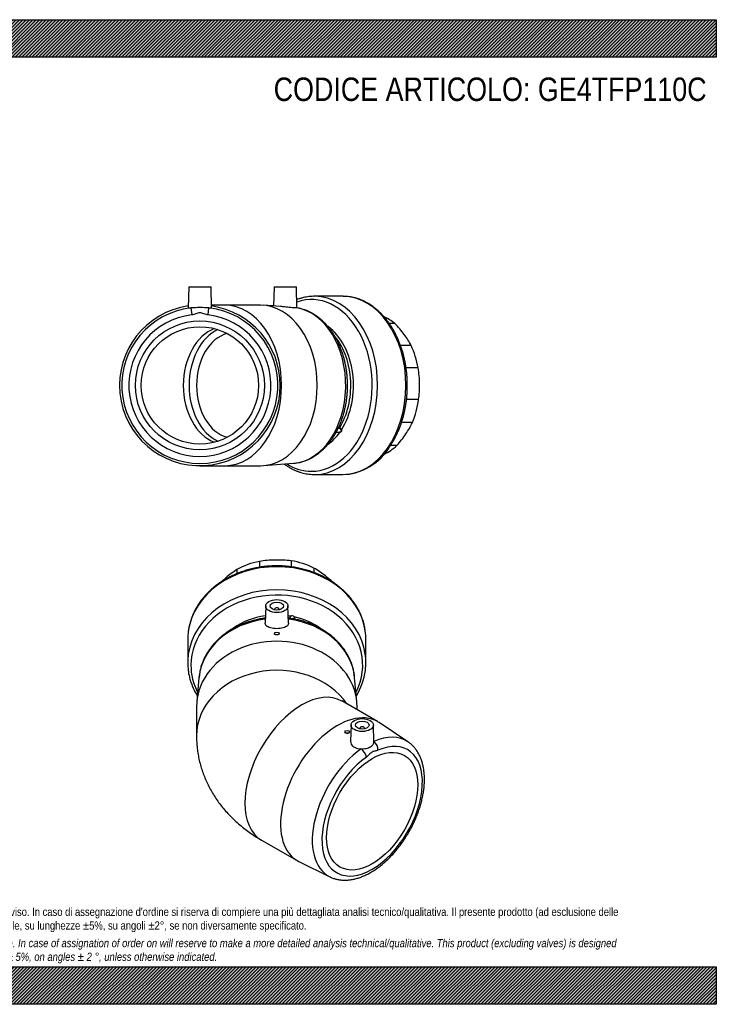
# Model space of a CAD drawing. Header units: millimetres. Extents: x 0 to 1188, y 0 to 840.
# Tile 2 of 2: x 594 to 1188, y 0 to 840. Entities that reach past the tile are written whole.
import ezdxf

# ---------------------------------------------------------------- set-up
doc = ezdxf.new("R2010")
doc.units = ezdxf.units.MM
doc.header["$LTSCALE"] = 4
for name, color, linetype in [('Default', 7, 'Continuous'), ('GE4P110C', 7, 'Continuous'), ('IOF110C', 7, 'Continuous'), ('PARTE_PE_110', 7, 'Continuous')]:
    doc.layers.add(name, color=color, linetype=linetype)

# ---------------------------------------------------------------- blocks, each defined once
blk = doc.blocks.new('SE1')
at = {"layer": 'GE4P110C', "color": 7, "linetype": 'Continuous'}
for p, q in [((803.75, 339.83), (803.28, 325.27)), ((811.25, 337.12), (811.25, 336.59)), ((815.25, 336.59), (815.25, 337.12)), ((823.21, 325.26), (822.75, 339.83)), ((811.25, 316.28), (811.25, 316.14)), ((815.25, 316.14), (815.25, 316.28)), ((746.88, 278.91), (744.94, 258.06)), ((881.55, 258.06), (879.61, 278.91)), ((744.75, 253.83), (744.75, 229)), ((899.12, 241.2), (868.71, 258.76)), ((881.75, 251.23), (881.75, 253.83)), ((876.58, 238.32), (876.13, 224.38)), ((884.08, 235.6), (884.08, 235.07)), ((888.08, 235.07), (888.08, 235.6)), ((896.05, 223.74), (895.58, 238.32)), ((925.06, 223.92), (900.39, 240.41)), ((871.35, 232.5), (871.35, 232.43)), ((875.35, 232.31), (875.35, 232.5)), ((800.21, 140.11), (830.62, 122.56)), ((831.94, 121.85), (858.56, 108.73))]:
    blk.add_line(p, q, dxfattribs=at)
for centre, major_axis in [((813.25, 339.73), (-9.5, 0)), ((813.25, 339.73), (-5.8, 0)), ((813.25, 316.28), (2, 0)), ((886.08, 238.22), (9.5, 0)), ((886.08, 238.22), (5.8, 0)), ((873.35, 232.5), (-2, 0)), ((894.56, 164.73), (-27.5, -47.63))]:
    blk.add_ellipse(centre, major_axis=major_axis, ratio=0.57735, dxfattribs=at)
for centre, major_axis, ratio, start_param, end_param in [((813.25, 337.12), (-2, 0), 0.57735, 2.611025, 6.283185), ((813.25, 337.12), (-2, 0), 0.57735, 0, 0.530568), ((813.25, 274.8), (-66.55, 0), 0.816497, -1.422088, -0.075834), ((813.25, 274.8), (-66.55, 0), 0.816497, 3.217427, 4.563681), ((813.25, 253.83), (68.5, 0), 0.816497, 0, 3.141593), ((813.25, 229), (-68.5, 0), 0.816497, 3.650137, 6.283185), ((834.46, 199.43), (-34.25, -59.32), 0.57735, 3.141593, 6.283185), ((864.87, 181.88), (34.25, 59.32), 0.57735, 0, 3.179482), ((886.08, 235.6), (2, 0), 0.57735, 0, 3.672161), ((886.08, 235.6), (2, 0), 0.57735, 5.752617, 6.283185), ((864.87, 181.88), (34.25, 59.32), 0.57735, 6.245296, 6.283185), ((813.25, 229), (-68.5, 0), 0.816497, 0, 0.000029), ((890.55, 167.05), (-33.28, -57.64), 0.57735, 3.103706, 3.810911), ((894.56, 164.73), (30.28, 52.45), 0.57735, 7.184664, 13.235689), ((895.28, 219.16), (2.43, -5.49), 0.640333, 0.85058, 2.367856), ((890.55, 167.05), (-33.28, -57.64), 0.57735, 4.043071, 6.316932), ((885.36, 213.43), (-3.48, 4.89), 0.506596, 3.875313, 5.392589), ((890.55, 167.05), (-33.28, -57.64), 0.57735, 0.033746, 0.03789)]:
    blk.add_ellipse(centre, major_axis=major_axis, ratio=ratio, start_param=start_param, end_param=end_param, dxfattribs=at)
for points, knots in [([(803.42, 329.45), (803.37, 329.45), (801.89, 329.27), (798.83, 328.79), (794.52, 327.87), (790.25, 326.7), (786.09, 325.3), (782.06, 323.66), (778.16, 321.8), (774.42, 319.73), (770.86, 317.45), (767.49, 314.97), (764.33, 312.31), (761.39, 309.48), (758.68, 306.48), (756.23, 303.34), (754.04, 300.07), (752.11, 296.69), (750.47, 293.2), (749.11, 289.63), (748.05, 286.02), (747.27, 282.32), (747.02, 280.07), (746.88, 278.77)], [0.0248029, 0.0248029, 0.0248029, 0.0248029, 0.0265145, 0.0755986, 0.1246965, 0.1737978, 0.2229002, 0.2719999, 0.321092, 0.3701695, 0.4192242, 0.4682455, 0.5172214, 0.5661386, 0.6149831, 0.6637409, 0.7123995, 0.7609488, 0.8093825, 0.8576994, 0.9059043, 0.954008, 1, 1, 1, 1]), ([(879.61, 278.72), (879.61, 278.87), (879.53, 280.18), (879.11, 282.86), (878.32, 286.49), (877.22, 290.11), (875.84, 293.64), (874.17, 297.09), (872.23, 300.44), (870.02, 303.67), (867.56, 306.78), (864.85, 309.74), (861.91, 312.55), (858.74, 315.18), (855.37, 317.63), (851.81, 319.89), (848.07, 321.94), (844.18, 323.78), (840.14, 325.39), (835.99, 326.78), (831.72, 327.93), (827.44, 328.83), (824.47, 329.28), (823.08, 329.45)], [0.0025368, 0.0025368, 0.0025368, 0.0025368, 0.0080358, 0.0557879, 0.1035589, 0.1513753, 0.1992601, 0.2472315, 0.2953019, 0.3434782, 0.3917614, 0.4401481, 0.4886306, 0.5371991, 0.585842, 0.6345475, 0.6833041, 0.7321014, 0.7809305, 0.8297836, 0.878655, 0.9275401, 0.9751722, 0.9751722, 0.9751722, 0.9751722]), ([(823.21, 325.25), (823.23, 324.44), (822.9, 323.66), (821.85, 322.59), (821.33, 322.23), (820.09, 321.6), (819.38, 321.33), (817.78, 320.9), (816.93, 320.74), (815.13, 320.52), (814.19, 320.46), (811.38, 320.46), (809.49, 320.69), (806.34, 321.54), (805.06, 322.18), (803.59, 323.66), (803.26, 324.44), (803.28, 325.25)], [0.1480643, 0.1480643, 0.1480643, 0.1480643, 0.25, 0.25, 0.3125, 0.3125, 0.375, 0.375, 0.4375, 0.4375, 0.5, 0.5, 0.625, 0.625, 0.75, 0.75, 0.8521205, 0.8521205, 0.8521205, 0.8521205]), ([(815.25, 316.14), (815.25, 316.13), (815.25, 316.13), (815.25, 315.85), (815.03, 315.58), (814.29, 315.2), (813.76, 315.09), (812.72, 315.09), (812.2, 315.2), (811.46, 315.59), (811.25, 315.86), (811.25, 316.14)], [0.3744682, 0.3744682, 0.3744682, 0.3744682, 0.375, 0.375, 0.5, 0.5, 0.625, 0.625, 0.75, 0.75, 0.8745129, 0.8745129, 0.8745129, 0.8745129]), ([(744.75, 229), (744.78, 227.01), (744.84, 223.72), (745.31, 218.33), (746.06, 213.17), (747.1, 208.03), (748.42, 202.97), (750.02, 197.98), (751.89, 193.07), (754.04, 188.26), (756.45, 183.55), (759.13, 178.95), (762.06, 174.46), (765.25, 170.1), (768.7, 165.86), (772.4, 161.76), (776.35, 157.8), (780.55, 153.98), (784.99, 150.31), (789.7, 146.8), (794.53, 143.52), (798.21, 141.27), (800, 140.23), (800.21, 140.11)], [0, 0, 0, 0, 0.049126, 0.096714, 0.14423, 0.191725, 0.239249, 0.286857, 0.334605, 0.382551, 0.430757, 0.479286, 0.528206, 0.577582, 0.627482, 0.67797, 0.729104, 0.780929, 0.833478, 0.886759, 0.940753, 0.994068, 1, 1, 1, 1]), ([(871.35, 232.43), (871.35, 232.43), (871.35, 232.43), (871.35, 232.1), (871.57, 231.78), (872.31, 231.31), (872.83, 231.16), (873.36, 231.16)], [0.7496183, 0.7496183, 0.7496183, 0.7496183, 0.75, 0.75, 0.875, 0.875, 1, 1, 1, 1]), ([(873.36, 231.16), (873.89, 231.15), (874.4, 231.27), (875.14, 231.7), (875.35, 232), (875.35, 232.31)], [0, 0, 0, 0, 0.125, 0.125, 0.2495431, 0.2495431, 0.2495431, 0.2495431]), ([(858.4, 108.83), (858.63, 108.71), (859.59, 108.18), (861.63, 107.41), (864.32, 106.62), (867.16, 106.1), (870.09, 105.87), (873.11, 105.91), (876.22, 106.23), (879.39, 106.83), (882.62, 107.71), (885.88, 108.87), (889.17, 110.3), (892.45, 112), (895.72, 113.95), (898.96, 116.14), (902.16, 118.56), (905.29, 121.2), (908.36, 124.04), (911.34, 127.07), (914.22, 130.28), (916.99, 133.64), (919.65, 137.15), (922.18, 140.8), (924.56, 144.55), (926.8, 148.41), (928.88, 152.34), (930.79, 156.35), (932.52, 160.4), (934.07, 164.48), (935.43, 168.58), (936.58, 172.67), (937.53, 176.75), (938.28, 180.79), (938.8, 184.78), (939.1, 188.7), (939.18, 192.53), (939.03, 196.26), (938.65, 199.88), (938.03, 203.35), (937.18, 206.66), (936.09, 209.8), (934.78, 212.73), (933.25, 215.45), (931.52, 217.93), (929.59, 220.18), (927.5, 222.12), (925.92, 223.39), (925.11, 223.88), (925.06, 223.91)], [0, 0, 0, 0, 0.005228, 0.025907, 0.046625, 0.067471, 0.088515, 0.109806, 0.131364, 0.15318, 0.175222, 0.197443, 0.219791, 0.242217, 0.264681, 0.287151, 0.309604, 0.332033, 0.354433, 0.376803, 0.399146, 0.421464, 0.443762, 0.466046, 0.488321, 0.510592, 0.532864, 0.555143, 0.577433, 0.59974, 0.62207, 0.644429, 0.666821, 0.689251, 0.711721, 0.734232, 0.756782, 0.779361, 0.801952, 0.82452, 0.847025, 0.869412, 0.891624, 0.913603, 0.935308, 0.956721, 0.97786, 0.99877, 1, 1, 1, 1]), ([(876.14, 224.38), (876.11, 223.58), (876.3, 222.77), (877.33, 220.82), (878.46, 219.79), (881.4, 218.34), (883.22, 217.94), (885.1, 217.88)], [0.669781, 0.669781, 0.669781, 0.669781, 0.75, 0.75, 0.875, 0.875, 1, 1, 1, 1]), ([(885.1, 217.88), (885.46, 217.87), (885.83, 217.87), (886.57, 217.9), (886.94, 217.92), (888.03, 218.04), (888.74, 218.16), (890.13, 218.49), (890.79, 218.7), (892.03, 219.17), (892.61, 219.45), (893.64, 220.05), (894.1, 220.37), (894.9, 221.07), (895.22, 221.43), (895.59, 221.99), (895.69, 222.19), (895.86, 222.58), (895.93, 222.78), (896.03, 223.23), (896.05, 223.48), (896.05, 223.74)], [0, 0, 0, 0, 0.0625, 0.0625, 0.125, 0.125, 0.25, 0.25, 0.375, 0.375, 0.5, 0.5, 0.625, 0.625, 0.75, 0.75, 0.8125, 0.8125, 0.875, 0.875, 0.9552225, 0.9552225, 0.9552225, 0.9552225]), ([(899.52, 216.71), (899.1, 216.52), (898.67, 216.38), (897.85, 216.16), (897.44, 216.08), (896.63, 215.93), (896.22, 215.86), (895.4, 215.64), (894.98, 215.47), (894.34, 215.11), (894.13, 214.96), (893.7, 214.64), (893.49, 214.47), (892.88, 213.92), (892.48, 213.53), (891.67, 212.74), (891.26, 212.35), (890.44, 211.63), (890.03, 211.29), (889.6, 210.98)], [0, 0, 0, 0, 0.125, 0.125, 0.25, 0.25, 0.375, 0.375, 0.5, 0.5, 0.5625, 0.5625, 0.625, 0.625, 0.75, 0.75, 0.875, 0.875, 1, 1, 1, 1])]:
    blk.add_open_spline(points, degree=3, knots=knots, dxfattribs=at)
at = {"layer": 'IOF110C', "color": 7, "linetype": 'Continuous'}
for p, q in [((825.38, 378.4), (825.38, 373.24)), ((779.19, 370.99), (779.19, 367.41)), ((798.39, 377.9), (798.39, 372.83)), ((844.94, 372.21), (844.94, 368.33))]:
    blk.add_line(p, q, dxfattribs=at)
for centre, radius, start, end in [((813.99, 271.37), 107.66, 91.1228, 98.33452), ((813.77, 272.17), 106.87, 83.76403, 91.01255), ((835.64, 287.2), 101.03, 123.96701, 130.61938), ((792.89, 286.5), 100.27, 51.94419, 58.72905), ((855.48, 264.17), 131.42, 130.6487, 132.85574), ((774.79, 263.64), 129.42, 48.19867, 51.87442)]:
    blk.add_arc(centre, radius, start, end, dxfattribs=at)
for major_axis, start_param, end_param in [((61.5, 0), 1.02943, 1.372199), ((-61.5, 0), 4.956421, 5.29919)]:
    blk.add_ellipse((813.25, 329.17), major_axis=major_axis, ratio=0.816497, start_param=start_param, end_param=end_param, dxfattribs=at)
at = {"layer": 'PARTE_PE_110', "color": 7, "linetype": 'Continuous'}
for p, q in [((828.26, 328.62), (828.26, 329.28)), ((737.25, 311.27), (737.25, 291.53)), ((889.25, 291.53), (889.25, 311.27))]:
    blk.add_line(p, q, dxfattribs=at)
for centre, radius, start, end in [((826.78, 329.18), 2.56, 131.46122, 177.99299), ((826.32, 329.46), 2.06, 30.4831, 127.00548), ((826.33, 329.45), 1.95, 30.12472, 127.36387), ((830.67, 293.33), 58.76, 329.15159, 351.53809)]:
    blk.add_arc(centre, radius, start, end, dxfattribs=at)
for centre, major_axis, ratio, start_param, end_param in [((813.25, 311.27), (-76, 0), 0.816497, 3.259425, 6.16548), ((813.25, 291.53), (-76, 0), 0.816497, 3.259425, 6.16548), ((813.25, 289.33), (-73.26, 0), 0.816497, 2.744114, 6.283185), ((813.25, 286.1), (56.37, 0), 0.816497, 1.744957, 2.288649), ((813.25, 286.1), (56.37, 0), 0.816497, 1.359198, 1.396635), ((825.09, 331.07), (-0.0581, 0.0814), 0.123503, 3.645764, 4.996059), ((828.1, 330.47), (0.0871, 0.0491), 0.302969, 1.495763, 2.846058), ((813.25, 286.1), (-56.37, 0), 0.816497, 3.98118, 4.445823), ((813.25, 311.27), (-76, 0), 0.816497, 6.16548, 6.283185), ((813.25, 311.27), (-76, 0), 0.816497, 3.141593, 3.259425), ((813.25, 291.53), (-76, 0), 0.816497, 6.16548, 6.283185), ((813.25, 291.53), (-76, 0), 0.816497, 3.033844, 3.259425), ((813.25, 291.53), (-76, 0), 0.816497, 0, 0.117466), ((813.25, 289.33), (-73.26, 0), 0.816497, 0, 0.397479)]:
    blk.add_ellipse(centre, major_axis=major_axis, ratio=ratio, start_param=start_param, end_param=end_param, dxfattribs=at)
for points, knots in [([(888.67, 318.75), (888.59, 319.36), (888.37, 321.1), (887.64, 324.31), (886.52, 328.11), (885.1, 331.88), (883.4, 335.56), (881.42, 339.14), (879.17, 342.62), (876.67, 345.98), (873.91, 349.2), (870.91, 352.26), (867.68, 355.17), (864.24, 357.91), (860.6, 360.46), (856.77, 362.82), (852.76, 364.97), (848.6, 366.91), (844.3, 368.63), (839.88, 370.13), (835.36, 371.39), (830.74, 372.42), (826.06, 373.21), (821.33, 373.75), (816.56, 374.04), (811.78, 374.09), (807.01, 373.89), (802.26, 373.44), (797.56, 372.75), (792.91, 371.82), (788.35, 370.65), (783.88, 369.24), (779.53, 367.6), (775.31, 365.74), (771.23, 363.66), (767.33, 361.38), (763.6, 358.89), (760.08, 356.22), (756.76, 353.36), (753.66, 350.34), (750.81, 347.17), (748.2, 343.85), (745.85, 340.4), (743.76, 336.84), (741.96, 333.17), (740.43, 329.42), (739.21, 325.62), (738.3, 321.98), (737.98, 319.84), (737.81, 318.75)], [0, 0, 0, 0, 0.009015, 0.030447, 0.051891, 0.073354, 0.09484, 0.116351, 0.13789, 0.159457, 0.181052, 0.202671, 0.224313, 0.245976, 0.267655, 0.289349, 0.311055, 0.332769, 0.354491, 0.376219, 0.39795, 0.419685, 0.441422, 0.463161, 0.484902, 0.506644, 0.528387, 0.550132, 0.571878, 0.593625, 0.615373, 0.637121, 0.658869, 0.680615, 0.702359, 0.724098, 0.745831, 0.767555, 0.789267, 0.810964, 0.832643, 0.8543, 0.875932, 0.897536, 0.919112, 0.940657, 0.962172, 0.983661, 1, 1, 1, 1]), ([(825.15, 331), (825.07, 330.94), (824.99, 330.87), (824.85, 330.73), (824.79, 330.64), (824.67, 330.47), (824.63, 330.38), (824.55, 330.2), (824.51, 330.1), (824.43, 329.83), (824.39, 329.65), (824.35, 329.33), (824.34, 329.18), (824.34, 329.06)], [0, 0, 0, 0, 0.125, 0.125, 0.25, 0.25, 0.375, 0.375, 0.5, 0.5, 0.75, 0.75, 1, 1, 1, 1]), ([(828.26, 329.28), (828.26, 329.47), (828.25, 329.66), (828.18, 330.07), (828.11, 330.26), (828.02, 330.43)], [0.5071385, 0.5071385, 0.5071385, 0.5071385, 0.75, 0.75, 1, 1, 1, 1]), ([(828.1, 330.5), (828.2, 330.31), (828.26, 330.11), (828.33, 329.67), (828.34, 329.45), (828.34, 329.03), (828.33, 328.84), (828.31, 328.64), (828.31, 328.62), (828.31, 328.6)], [0, 0, 0, 0, 0.25, 0.25, 0.5, 0.5, 0.75, 0.75, 0.7779211, 0.7779211, 0.7779211, 0.7779211]), ([(737.82, 284.07), (737.9, 283.43), (738.13, 281.67), (738.87, 278.44), (739.99, 274.64), (741.42, 270.87), (743.12, 267.19), (744.52, 264.65), (745.32, 263.34), (745.41, 263.19)], [0, 0, 0, 0, 0.0121322, 0.0397006, 0.0672852, 0.0948934, 0.1225311, 0.1502021, 0.1535847, 0.1535847, 0.1535847, 0.1535847])]:
    blk.add_open_spline(points, degree=3, knots=knots, dxfattribs=at)
blk = doc.blocks.new('SE3')
at = {"layer": 'GE4P110C', "color": 7, "linetype": 'Continuous'}
for p, q in [((738.15, 612), (737.69, 594.15)), ((738.15, 612), (757.15, 612)), ((757.62, 594.15), (757.15, 612)), ((810.99, 612), (810.56, 595.74)), ((810.99, 612), (829.99, 612)), ((830.45, 594.14), (829.99, 612)), ((768.87, 596.5), (757.56, 596.5)), ((799.27, 596.5), (768.87, 596.5)), ((816.51, 595.29), (801.87, 596.4)), ((739.95, 594.11), (740.64, 588.16)), ((754.67, 588.16), (755.36, 594.11)), ((809.76, 596), (807.16, 596)), ((809.76, 595.8), (809.76, 596)), ((747.65, 459.5), (768.87, 459.5)), ((768.87, 459.5), (799.27, 459.5)), ((801.87, 459.6), (827.48, 461.54))]:
    blk.add_line(p, q, dxfattribs=at)
for radius in [55, 50]:
    blk.add_circle((747.65, 528), radius, dxfattribs=at)
for centre, radius, start, end in [((747.65, 528), 68.5, 98.33078, 0), ((747.65, 528), 66.55, 96.6509, 83.3491), ((747.65, 528), 60.56, 96.6509, 83.3491), ((747.65, 475.93), 118.43, 86.26799, 93.73201), ((747.65, 528), 68.5, 0, 81.66922)]:
    blk.add_arc(centre, radius, start, end, dxfattribs=at)
for centre, major_axis, ratio, start_param, end_param in [((768.87, 528), (0, 68.5), 0.707107, 3.141593, 6.283185), ((799.27, 528), (0, 68.5), 0.707107, 3.141593, 6.283185), ((824.96, 528), (0, 66.55), 0.707107, 3.19519, 6.167105), ((829.69, 588.16), (-0.98, -5.92), 0.702348, 3.141895, 3.203378), ((768.87, 528), (0, -50), 0.707107, 3.392753, 6.032025), ((773.82, 528), (0, 50), 0.707107, 0.311533, 2.83006)]:
    blk.add_ellipse(centre, major_axis=major_axis, ratio=ratio, start_param=start_param, end_param=end_param, dxfattribs=at)
for points, knots in [([(737.69, 594.15), (737.69, 594.13), (737.71, 594.11), (737.98, 594.03), (738.75, 594.05), (739.95, 594.11)], [0.848148, 0.848148, 0.848148, 0.848148, 0.875, 0.875, 1, 1, 1, 1]), ([(754.67, 588.16), (753.46, 588.3), (752.29, 588.66), (750, 589.45), (748.84, 589.86), (747.04, 589.85), (746.43, 589.75), (745.27, 589.44), (744.7, 589.24), (742.99, 588.66), (741.84, 588.3), (740.64, 588.16)], [0, 0, 0, 0, 0.25, 0.25, 0.5, 0.5, 0.625, 0.625, 0.75, 0.75, 1, 1, 1, 1]), ([(755.36, 594.11), (756.56, 594.05), (757.32, 594.03), (757.6, 594.11), (757.62, 594.13), (757.62, 594.15)], [0, 0, 0, 0, 0.125, 0.125, 0.1520626, 0.1520626, 0.1520626, 0.1520626]), ([(830.41, 594.11), (830.22, 594.05), (829.49, 594.03), (827.19, 594.16), (825.59, 594.32), (822.96, 594.62), (822.03, 594.73), (820.17, 594.94), (819.24, 595.04), (817.69, 595.19), (817.08, 595.25), (816.5, 595.29)], [0, 0, 0, 0, 0.125, 0.125, 0.25, 0.25, 0.3125, 0.3125, 0.375, 0.375, 0.4178831, 0.4178831, 0.4178831, 0.4178831]), ([(827.42, 461.55), (827.67, 461.57), (828.64, 461.62), (830.51, 461.88), (832.84, 462.32), (835.17, 462.93), (837.47, 463.69), (839.74, 464.6), (841.98, 465.66), (844.18, 466.86), (846.33, 468.21), (848.44, 469.7), (850.49, 471.33), (852.47, 473.1), (854.4, 474.99), (856.25, 477.01), (858.03, 479.16), (859.73, 481.42), (861.34, 483.79), (862.87, 486.26), (864.3, 488.84), (865.65, 491.5), (866.89, 494.25), (868.03, 497.08), (869.08, 499.98), (870.01, 502.94), (870.85, 505.97), (871.57, 509.04), (872.18, 512.15), (872.68, 515.3), (873.07, 518.48), (873.35, 521.69), (873.52, 524.9), (873.57, 528.13), (873.51, 531.35), (873.34, 534.57), (873.05, 537.77), (872.65, 540.95), (872.14, 544.1), (871.51, 547.21), (870.78, 550.28), (869.94, 553.3), (869, 556.26), (867.94, 559.16), (866.79, 561.99), (865.53, 564.73), (864.18, 567.4), (862.73, 569.97), (861.19, 572.45), (859.56, 574.82), (857.84, 577.08), (856.05, 579.22), (854.17, 581.24), (852.23, 583.14), (850.21, 584.9), (848.13, 586.53), (846, 588.01), (843.82, 589.35), (841.59, 590.55), (839.32, 591.59), (837.02, 592.47), (834.7, 593.2), (832.53, 593.74), (831.28, 593.97), (830.66, 594.08)], [0.0004476, 0.0004476, 0.0004476, 0.0004476, 0.0052726, 0.0211109, 0.0369626, 0.0528403, 0.0687555, 0.0847174, 0.1007334, 0.1168082, 0.1329441, 0.1491407, 0.165396, 0.1817057, 0.1980647, 0.2144666, 0.2309049, 0.2473731, 0.2638649, 0.2803746, 0.2968972, 0.3134285, 0.3299648, 0.3465033, 0.3630414, 0.3795778, 0.3961116, 0.4126425, 0.4291704, 0.4456954, 0.462218, 0.4787389, 0.4952586, 0.5117782, 0.5282985, 0.5448202, 0.5613442, 0.5778713, 0.5944024, 0.6109382, 0.6274794, 0.6440264, 0.6605794, 0.6771383, 0.6937027, 0.7102717, 0.726844, 0.7434167, 0.7599869, 0.7765508, 0.7931038, 0.8096406, 0.8261549, 0.84264, 0.8590886, 0.8754935, 0.8918478, 0.9081452, 0.9243812, 0.9405528, 0.9566593, 0.9727026, 0.9886873, 1, 1, 1, 1]), ([(830.71, 594.07), (830.71, 594.07), (830.68, 594.08), (830.59, 594.1), (830.46, 594.16), (830.4, 594.18)], [0.2081579, 0.2081579, 0.2081579, 0.2081579, 0.3822951, 0.7657831, 1, 1, 1, 1])]:
    blk.add_open_spline(points, degree=3, knots=knots, dxfattribs=at)
blk.add_open_spline([(830.45, 594.14), (830.45, 594.13), (830.44, 594.12), (830.41, 594.11)], degree=3, dxfattribs=at)
at = {"layer": 'IOF110C', "color": 7, "linetype": 'Continuous'}
for p, q in [((913.96, 580.71), (909.25, 580.71)), ((927.76, 562.05), (918.74, 562.05)), ((933.75, 542.86), (923.47, 542.86)), ((934.18, 515.87), (923.83, 515.87)), ((928.82, 496.31), (919.55, 496.31)), ((915.63, 476.79), (910.26, 476.79))]:
    blk.add_line(p, q, dxfattribs=at)
for centre, radius, start, end in [((847.2, 515.65), 93.22, 36.71636, 44.25911), ((867.16, 530.59), 68.28, 27.43543, 36.67937), ((846.78, 527.82), 88.26, 1.00237, 9.81198), ((847.47, 528.06), 87.56, 351.99388, 0.85103), ((865.96, 525.5), 69.31, 325.80303, 335.08902), ((846.18, 539.14), 93.33, 318.08043, 325.70126)]:
    blk.add_arc(centre, radius, start, end, dxfattribs=at)
for major_axis, start_param, end_param in [((0, 61.5), 5.741819, 5.976387), ((0, 61.5), 4.956421, 5.29919), ((0, -61.5), 1.02943, 1.372199), ((0, -61.5), 0.30812, 0.586801)]:
    blk.add_ellipse((891.55, 528), major_axis=major_axis, ratio=0.707107, start_param=start_param, end_param=end_param, dxfattribs=at)
at = {"layer": 'PARTE_PE_110', "color": 7, "linetype": 'Continuous'}
for p, q in [((869.63, 604), (845.44, 604)), ((863.83, 488.03), (866.84, 488.03)), ((866.58, 491.41), (865.58, 491.41)), ((865.64, 491.55), (866.58, 491.55)), ((845.44, 452), (869.63, 452))]:
    blk.add_line(p, q, dxfattribs=at)
for centre, radius, start, end in [((866.58, 489.7), 1.85, 15.51343, 90.17844), ((866.61, 489.73), 1.69, 15.10194, 91.21838), ((867.49, 501.16), 49.17, 272.07846, 329.25483)]:
    blk.add_arc(centre, radius, start, end, dxfattribs=at)
for centre, major_axis, ratio, start_param, end_param in [((842.76, 528), (0, -73.26), 0.707107, 0, 3.384038), ((845.44, 528), (0, -76), 0.707107, 3.138658, 3.141593), ((845.44, 528), (0, -76), 0.707107, 0, 3.138658), ((869.63, 528), (0, -76), 0.707107, 3.138658, 3.141593), ((869.63, 528), (0, -76), 0.707107, 0, 3.138658), ((776.64, 528), (0, 45), 0.707107, 0.18126, 2.960332), ((838.8, 528), (0, 56.37), 0.707107, 3.977192, 5.811891), ((837.46, 528), (0, 55), 0.707107, 3.98779, 5.566051), ((838.8, 528), (0, 56.37), 0.707107, 3.614111, 3.922225), ((837.46, 528), (0, 55), 0.707107, 3.8654, 3.898783), ((866.63, 491.48), (0, 0.1), 0.707107, 0.846197, 2.332978), ((866.8, 487.93), (-0.0025, -0.1), 0.523556, 1.809627, 3.055846), ((868.31, 490.17), (0.0977, 0.0212), 0.117677, 1.001186, 2.351481), ((842.76, 528), (0, -73.26), 0.707107, 5.863469, 6.283185), ((845.44, 528), (0, -76), 0.707107, 6.276875, 6.283185)]:
    blk.add_ellipse(centre, major_axis=major_axis, ratio=ratio, start_param=start_param, end_param=end_param, dxfattribs=at)
for points, knots in [([(845.61, 603.98), (845.24, 603.99), (844.15, 604.01), (842.1, 603.88), (839.64, 603.61), (837.16, 603.17), (834.71, 602.57), (832.41, 601.87), (830.94, 601.33), (830.27, 601.06)], [0, 0, 0, 0, 0.00570901, 0.01987925, 0.03404947, 0.04822651, 0.06241718, 0.07662756, 0.0885651, 0.0885651, 0.0885651, 0.0885651]), ([(909.75, 476.02), (910.08, 476.52), (910.89, 477.73), (912.29, 480.01), (913.8, 482.71), (915.24, 485.54), (916.58, 488.44), (917.82, 491.42), (918.96, 494.48), (920.01, 497.61), (920.94, 500.8), (921.78, 504.04), (922.5, 507.33), (923.12, 510.67), (923.63, 514.04), (924.03, 517.43), (924.32, 520.85), (924.49, 524.28), (924.56, 527.72), (924.51, 531.16), (924.35, 534.6), (924.08, 538.02), (923.7, 541.42), (923.21, 544.79), (922.61, 548.13), (921.9, 551.43), (921.09, 554.68), (920.16, 557.88), (919.14, 561.02), (918.01, 564.09), (916.78, 567.09), (915.46, 570.01), (914.04, 572.85), (912.52, 575.59), (910.92, 578.24), (909.23, 580.79), (907.46, 583.22), (905.6, 585.54), (903.67, 587.75), (901.67, 589.83), (899.6, 591.78), (897.47, 593.6), (895.28, 595.29), (893.04, 596.83), (890.74, 598.23), (888.41, 599.48), (886.03, 600.58), (883.63, 601.54), (881.19, 602.34), (878.74, 602.98), (876.26, 603.48), (873.79, 603.81), (871.58, 603.98), (870.34, 603.98), (869.8, 603.98)], [0, 0, 0, 0, 0.010482, 0.030103, 0.049728, 0.069357, 0.088989, 0.108622, 0.128254, 0.147885, 0.167515, 0.187142, 0.206767, 0.22639, 0.246011, 0.26563, 0.285249, 0.304866, 0.324483, 0.3441, 0.363719, 0.383338, 0.402959, 0.422583, 0.442209, 0.461839, 0.481472, 0.501109, 0.52075, 0.540394, 0.560043, 0.579694, 0.599347, 0.619002, 0.638656, 0.658306, 0.677951, 0.697587, 0.717212, 0.73682, 0.756407, 0.775969, 0.795501, 0.814998, 0.834456, 0.853871, 0.873242, 0.892566, 0.911845, 0.931081, 0.950277, 0.969441, 0.988579, 1, 1, 1, 1]), ([(866.8, 488.03), (866.92, 488.03), (867.04, 488.04), (867.27, 488.09), (867.38, 488.13), (867.59, 488.23), (867.68, 488.3), (867.86, 488.46), (867.94, 488.55), (868.08, 488.75), (868.13, 488.86), (868.22, 489.1), (868.26, 489.22), (868.3, 489.49), (868.3, 489.62), (868.29, 489.89), (868.27, 490.03), (868.24, 490.16)], [0, 0, 0, 0, 0.125, 0.125, 0.25, 0.25, 0.375, 0.375, 0.5, 0.5, 0.625, 0.625, 0.75, 0.75, 0.875, 0.875, 1, 1, 1, 1]), ([(868.36, 490.19), (868.39, 490.05), (868.41, 489.91), (868.42, 489.62), (868.41, 489.48), (868.37, 489.2), (868.34, 489.07), (868.24, 488.82), (868.18, 488.71), (868.04, 488.49), (867.96, 488.4), (867.77, 488.23), (867.67, 488.16), (867.45, 488.05), (867.34, 488.01), (867.1, 487.96), (866.98, 487.95), (866.85, 487.95)], [0, 0, 0, 0, 0.125, 0.125, 0.25, 0.25, 0.375, 0.375, 0.5, 0.5, 0.625, 0.625, 0.75, 0.75, 0.875, 0.875, 1, 1, 1, 1]), ([(819.54, 460.93), (820.18, 460.46), (821.57, 459.49), (823.75, 458.11), (826.08, 456.82), (828.44, 455.68), (830.84, 454.69), (833.27, 453.85), (835.72, 453.17), (838.19, 452.64), (840.66, 452.26), (843.01, 452.05), (844.38, 452.03), (845.09, 452.02)], [0.8477604, 0.8477604, 0.8477604, 0.8477604, 0.8603219, 0.8747543, 0.8891557, 0.903524, 0.9178584, 0.9321587, 0.9464265, 0.9606645, 0.9748768, 0.9890688, 1, 1, 1, 1])]:
    blk.add_open_spline(points, degree=3, knots=knots, dxfattribs=at)
blk.add_open_spline([(866.85, 487.95), (866.71, 487.96), (866.57, 487.98), (866.43, 488.02)], degree=3, dxfattribs=at)

msp = doc.modelspace()

# ---------------------------------------------------------------- hatches: boundary and pattern name
at = {"layer": 'Default', "linetype": 'Continuous'}
h = msp.add_hatch(dxfattribs=at)
h.set_pattern_fill('LINE', scale=0.629921, angle=45, style=0)
h.paths.add_polyline_path([(1188, 808), (1188, 840), (0, 840), (0, 808)])
for points in [[(1188, 808), (1188, 840), (0, 840), (0, 808)], [(1188, 0), (1188, 32), (0, 32), (0, 0)]]:
    msp.add_hatch(color=7, dxfattribs=at).paths.add_polyline_path(points)
h = msp.add_hatch(dxfattribs=at)
h.set_pattern_fill('LINE', scale=0.629921, angle=45, style=0)
h.paths.add_polyline_path([(1188, 0), (1188, 32), (0, 32), (0, 0)])

# ---------------------------------------------------------------- linework, layer by layer
at = {"layer": 'Default', "color": 7, "linetype": 'Continuous'}
for p, q in [((0, 840), (1188, 840)), ((1188, 840), (1188, 808)), ((1188, 808), (0, 808)), ((0, 32), (1188, 32)), ((1188, 32), (1188, 0)), ((1188, 0), (0, 0))]:
    msp.add_line(p, q, dxfattribs=at)

# ---------------------------------------------------------------- block references
at = {"layer": 'Default'}
for name in ['SE3', 'SE1']:
    msp.add_blockref(name, (0, 0), dxfattribs=at)

# ---------------------------------------------------------------- texts
at = {"layer": 'Default', "attachment_point": 1}
for s, insert, char_height, width in [('{\\fArial Narrow|b0||i0||c0|p34;\\C7;\\H20.;\\W1.;CODICE ARTICOLO: GE4TFP110C}', (810.568, 790.642), 20, 376.1245), ("{\\fArial Narrow|b0||i0||c0|p34;\\C7;\\H7.;\\W1.;PLASTITALIA si riserva il diritto di revisionare la presente specifica, mantenendo la conformità alle prescrizioni del prodotto, senza alcun preavviso. In caso di assegnazione d'ordine si riserva di compiere una più dettagliata analisi tecnico/qualitativa. Il presente prodotto (ad esclusione delle \\P}{\\fArial Narrow|b0||i0||c0|p34;\\C7;\\H7.;\\W1.;valvole) è progettato per applicazioni non previste dalla direttiva 2014/68/EU. Tolleranza su diametri e spessori come da normative se applicabile, su lunghezze ±5%, su angoli ±2°, se non diversamente specificato.\\P}{\\fArial Narrow|b0||i0||c0|p34;\\C7;\\H2.;\\W1.;   \\P}{\\fArial Narrow|b0||i1||c0|p34;\\C7;\\H7.;\\W1.;PLASTITALIA on reserves the right to revise this specification, maintaining the conformity to the requirements of the product, without any notice. In case of assignation of order on will reserve to make a more detailed analysis technical/qualitative. This product (excluding valves) is designed \\P}{\\fArial Narrow|b0||i1||c0|p34;\\C7;\\H7.;\\W1.;for applications not covered by Directive 2014/68 / EU. The tolerance on diameters and thicknesses as the standards if applicable, on lengths ± 5%, on angles ± 2 °, unless otherwise indicated.\\P}", (80, 82.409), 7, 1028)]:
    msp.add_mtext(s, dxfattribs=dict(at, insert=insert, char_height=char_height, width=width))

doc.saveas('drawing.dxf')
